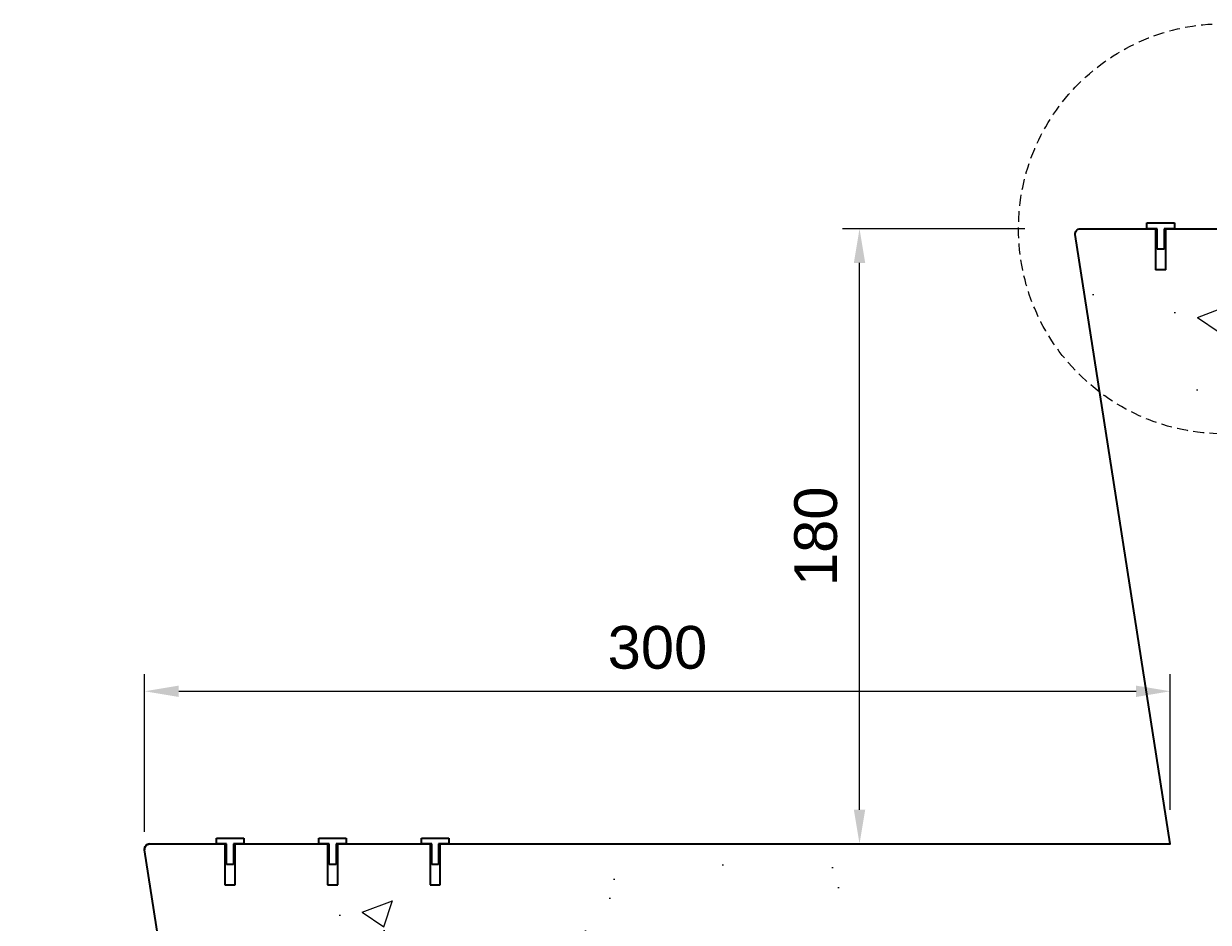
# Model space of a CAD drawing. Header units: millimetres. Extents: x -347 to 646, y -989 to 80.
# Tile 2 of 4: x -58 to 288, y -454 to -191. Entities that reach past the tile are written whole.
import ezdxf

# ---------------------------------------------------------------- set-up
doc = ezdxf.new("R2010")
doc.units = ezdxf.units.MM
doc.linetypes.add('HIDDEN2', pattern=[4.7625, 3.175, -1.5875])
for name, color, linetype, lineweight in [('FS-DETAIL', 3, 'Continuous', 35), ('FS-DETAIL-HATCH', 253, 'Continuous', 13), ('FS-DETAIL-THIN', 8, 'Continuous', 18), ('FS-DIM', 14, 'Continuous', 15)]:
    doc.layers.add(name, color=color, linetype=linetype, lineweight=lineweight)
doc.styles.add('Arial', font='arial.ttf', dxfattribs={"height": 2.5})
doc.dimstyles.new('Diagonal_2.5mm Arial', dxfattribs={"dimtxt": 2.5, "dimasz": 2, "dimexe": 1, "dimexo": 2, "dimgap": 1, "dimtad": 0, "dimdec": 0, "dimzin": 0, "dimdsep": 46, "dimtxsty": 'Arial', "dimcen": 2, "dimdle": 4, "dimclrd": 256, "dimclre": 256, "dimclrt": 50, "dimaunit": 1, "dimadec": 0, "dimazin": 0, "dimtfac": 1, "dimtdec": 0, "dimtix": 1, "dimtmove": 2, "dimatfit": 3, "dimfxl": 1, "dimtvp": 1, "dimtolj": 1, "dimtzin": 0, "dimarcsym": 0})

# ---------------------------------------------------------------- blocks, each defined once
blk = doc.blocks.new('*D0')
at = {"layer": 'Defpoints', "color": 0, "transparency": 16777216}
for p in [(277.14, -386.84), (277.14, -431.5), (-22.86, -438)]:
    blk.add_point(p, dxfattribs=at)
at = {"layer": 'FS-DIM', "lineweight": -2, "transparency": 16777216}
for p, q in [((-22.86, -428), (-22.86, -381.84)), ((277.14, -421.5), (277.14, -381.84)), ((-12.86, -386.84), (267.14, -386.84))]:
    blk.add_line(p, q, dxfattribs=at)
at = {"layer": 'FS-DIM', "transparency": 16777216}
for points in [[(-12.86, -385.18), (-12.86, -388.51), (-22.86, -386.84)], [(267.14, -385.18), (267.14, -388.51), (277.14, -386.84)]]:
    blk.add_solid(points, dxfattribs=at)
at = {"layer": 'FS-DIM', "color": 50, "transparency": 16777216, "insert": (127.14, -374.07), "char_height": 12.5, "attachment_point": 5, "style": 'Arial'}
blk.add_mtext('\\A1;300', dxfattribs=at)
blk = doc.blocks.new('*D1')
at = {"layer": 'Defpoints', "color": 0, "transparency": 16777216}
for p in [(186.25, -251.5), (244.61, -251.5), (217.14, -431.5)]:
    blk.add_point(p, dxfattribs=at)
at = {"layer": 'FS-DIM', "lineweight": -2, "transparency": 16777216}
for p, q in [((234.61, -251.5), (181.25, -251.5)), ((186.25, -421.5), (186.25, -261.5)), ((207.14, -431.5), (181.25, -431.5))]:
    blk.add_line(p, q, dxfattribs=at)
at = {"layer": 'FS-DIM', "transparency": 16777216}
for points in [[(184.59, -261.5), (187.92, -261.5), (186.25, -251.5)], [(184.59, -421.5), (187.92, -421.5), (186.25, -431.5)]]:
    blk.add_solid(points, dxfattribs=at)
at = {"layer": 'FS-DIM', "color": 50, "transparency": 16777216, "insert": (173.49, -341.5), "char_height": 12.5, "attachment_point": 5, "rotation": 90, "style": 'Arial'}
blk.add_mtext('\\A1;180', dxfattribs=at)

msp = doc.modelspace()

# ---------------------------------------------------------------- hatches: boundary and pattern name
at = {"layer": 'FS-DETAIL-HATCH'}
h = msp.add_hatch(dxfattribs=at)
h.set_pattern_fill('AR-CONC', color=256, scale=0.5)
h.paths.add_polyline_path([(594.56, -370), (619.56, -370), (619.56, -314.28), (592.89, -310.89), (646.22, -304.11), (619.56, -300.72), (619.56, -251.5), (338.34, -251.5), (338.34, -251.52), (335.34, -251.52), (335.34, -259.52), (333.34, -259.52), (333.34, -251.52), (330.34, -251.52), (308.34, -251.5), (308.34, -251.52), (305.34, -251.52), (305.34, -259.52), (303.34, -259.52), (303.34, -251.52), (300.34, -251.52), (278.34, -251.5), (278.34, -251.52), (275.34, -251.52), (275.34, -259.52), (273.34, -259.52), (273.34, -251.52), (270.34, -251.52), (250.84, -251.5, 0.460546), (249.36, -253.23), (277.14, -431.5), (66.12, -431.5), (66.12, -431.52), (63.12, -431.52), (63.12, -439.52), (61.12, -439.52), (61.12, -431.52), (58.12, -431.52), (36.12, -431.5), (36.12, -431.52), (33.12, -431.52), (33.12, -439.52), (31.12, -439.52), (31.12, -431.52), (28.12, -431.52), (6.12, -431.5), (6.12, -431.52), (3.12, -431.52), (3.12, -439.52), (1.12, -439.52), (1.12, -431.52), (-1.88, -431.52), (-21.38, -431.5, 0.460546), (-22.86, -433.23), (4.92, -611.5), (-209.14, -611.5), (-209.14, -611.52), (-212.14, -611.52), (-212.14, -619.52), (-214.14, -619.52), (-214.14, -611.52), (-217.14, -611.52), (-239.14, -611.5), (-239.14, -611.52), (-242.14, -611.52), (-242.14, -619.52), (-244.14, -619.52), (-244.14, -611.52), (-247.14, -611.52), (-269.14, -611.5), (-269.14, -611.52), (-272.14, -611.52), (-272.14, -619.52), (-274.14, -619.52), (-274.14, -611.52), (-277.14, -611.52), (-296.64, -611.5, 0.460546), (-298.13, -613.23), (-270.35, -791.5), (-320.37, -791.5), (-320.37, -858.93), (-293.7, -862.32), (-347.03, -869.1), (-320.37, -872.49), (-320.37, -928.21), (-242.24, -928.21)])

# ---------------------------------------------------------------- linework, layer by layer
at = {"layer": 'FS-DETAIL', "color": 0}
for p, q in [((270.34, -249.8), (278.34, -249.8)), ((270.34, -251.5), (270.34, -249.8)), ((273.34, -251.5), (270.34, -251.5)), ((273.34, -257.5), (273.34, -251.5)), ((278.34, -251.5), (275.34, -251.5)), ((275.34, -251.5), (275.34, -257.5)), ((278.34, -249.8), (278.34, -251.5)), ((275.34, -257.5), (273.34, -257.5)), ((-1.88, -429.8), (6.12, -429.8)), ((-1.88, -431.5), (-1.88, -429.8)), ((1.12, -431.5), (-1.88, -431.5)), ((1.12, -437.5), (1.12, -431.5)), ((6.12, -431.5), (3.12, -431.5)), ((3.12, -431.5), (3.12, -437.5)), ((6.12, -429.8), (6.12, -431.5)), ((28.12, -429.8), (36.12, -429.8)), ((28.12, -431.5), (28.12, -429.8)), ((31.12, -431.5), (28.12, -431.5)), ((31.12, -437.5), (31.12, -431.5)), ((36.12, -431.5), (33.12, -431.5)), ((33.12, -431.5), (33.12, -437.5)), ((36.12, -429.8), (36.12, -431.5)), ((58.12, -429.8), (66.12, -429.8)), ((58.12, -431.5), (58.12, -429.8)), ((61.12, -431.5), (58.12, -431.5)), ((61.12, -437.5), (61.12, -431.5)), ((66.12, -431.5), (63.12, -431.5)), ((63.12, -431.5), (63.12, -437.5)), ((66.12, -429.8), (66.12, -431.5)), ((3.12, -437.5), (1.12, -437.5)), ((33.12, -437.5), (31.12, -437.5)), ((63.12, -437.5), (61.12, -437.5))]:
    msp.add_line(p, q, dxfattribs=at)
at = {"layer": 'FS-DETAIL'}
msp.add_line((275.84, -263.5), (272.84, -263.5), dxfattribs=at)
at = {"layer": 'FS-DETAIL', "flags": 128}
for points in [[(63.62, -443.5), (63.62, -431.5), (277.14, -431.5), (249.36, -253.23, -0.460253), (250.84, -251.5), (272.84, -251.5), (272.84, -263.5)], [(-211.64, -623.5), (-211.64, -611.5), (4.92, -611.5), (-22.86, -433.23, -0.460253), (-21.38, -431.5), (0.62, -431.5), (0.62, -443.5)]]:
    msp.add_lwpolyline(points, format="xyb", dxfattribs=at)
for points in [[(275.84, -263.5), (275.84, -251.5), (302.84, -251.5), (302.84, -263.5)], [(3.62, -443.5), (3.62, -431.5), (30.62, -431.5), (30.62, -443.5)], [(33.62, -443.5), (33.62, -431.5), (60.62, -431.5), (60.62, -443.5)], [(0.62, -443.5), (3.62, -443.5)], [(30.62, -443.5), (33.62, -443.5)], [(60.62, -443.5), (63.62, -443.5)]]:
    msp.add_lwpolyline(points, dxfattribs=at)
at = {"layer": 'FS-DETAIL'}
msp.add_arc((-21.38, -433), 1.5, 90, 188.8576, dxfattribs=at)
at = {"layer": 'FS-DETAIL-THIN', "linetype": 'HIDDEN2'}
msp.add_circle((292.77, -251.5), 60, dxfattribs=at)

# ---------------------------------------------------------------- dimensions: what is measured, and where the dimension line sits
at = {"layer": 'FS-DIM'}
dim = msp.add_linear_dim(base=(186.25, -251.5), p1=(217.14, -431.5), p2=(244.61, -251.5), angle=90, dimstyle='Diagonal_2.5mm Arial', override={"dimdec": 0}, dxfattribs=at)
dim.commit()
dim.dimension.update_dxf_attribs({"geometry": '*D1', "text_midpoint": (173.49, -341.5)})
dim = msp.add_linear_dim(base=(277.14, -386.84), p1=(-22.86, -438), p2=(277.14, -431.5), dimstyle='Diagonal_2.5mm Arial', override={"dimdec": 0}, dxfattribs=at)
dim.commit()
dim.dimension.update_dxf_attribs({"geometry": '*D0', "text_midpoint": (127.14, -374.07)})

doc.saveas('drawing.dxf')
